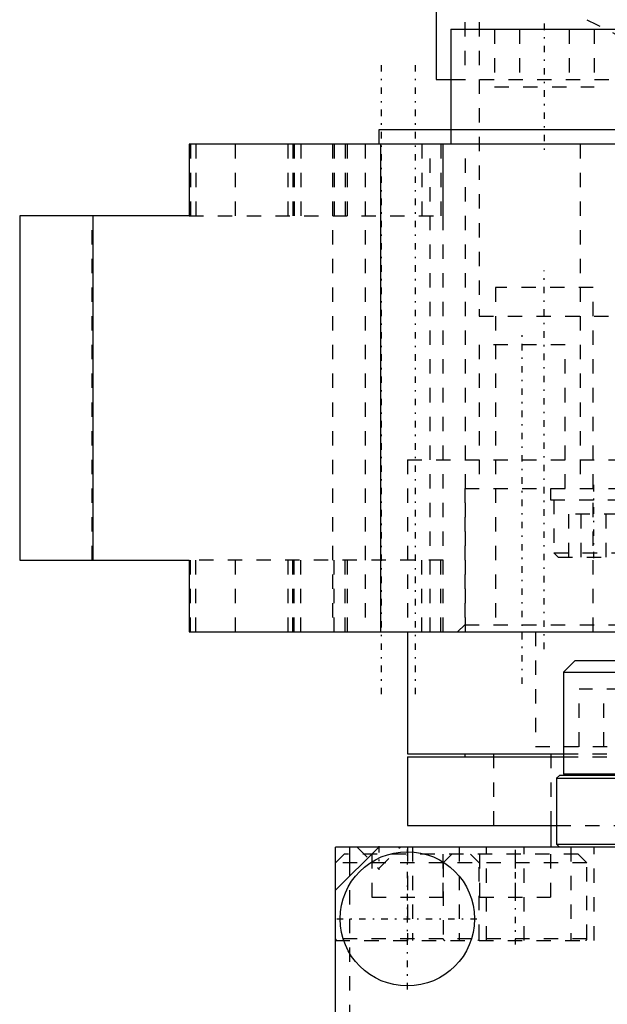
# Model space of a CAD drawing. Extents: x -72 to 70, y -1 to 596.
# Tile 2 of 16: x -72 to -31, y 118 to 187. Entities that reach past the tile are written whole.
import ezdxf

# ---------------------------------------------------------------- set-up
doc = ezdxf.new("R2010")
doc.units = 0
doc.linetypes.add('CENTER', pattern=[1.5, 0.45, -0.5, 0.05, -0.5])
doc.linetypes.add('DASHED', pattern=[2, 1, -1])
for name, color, linetype in [('AM_0', 7, 'CONTINUOUS'), ('AM_3', 7, 'DASHED'), ('AM_7', 7, 'CENTER')]:
    doc.layers.add(name, color=color, linetype=linetype)

msp = doc.modelspace()

# ---------------------------------------------------------------- linework, layer by layer
at = {"layer": 'AM_0', "color": 7, "linetype": 'CONTINUOUS'}
for p, q in [((-43, 201.5), (-43, 182.5)), ((-41.964, 186), (-41.964, 179)), ((-41.964, 186), (-28.964, 186)), ((-43, 182.5), (-41.964, 182.5)), ((-47, 179), (-47, 178)), ((-16.019, 179), (-47, 179)), ((-60.193, 178), (-60.193, 173)), ((-16.008, 178), (-60.193, 178)), ((-46.845, 144), (-46.845, 178)), ((-72, 173), (-72, 149)), ((-60.193, 173), (-72, 173)), ((-66.88, 149), (-66.88, 173)), ((-72, 149), (-60.193, 149)), ((-60.193, 149), (-60.193, 144)), ((-60.193, 144), (-16.008, 144)), ((-45, 144), (-45, 135.5)), ((-33.317, 142), (-34.117, 141.2)), ((-33.317, 142), (-21.917, 142)), ((-34.117, 141.2), (-34.117, 134.1)), ((-34.117, 141.2), (-21.117, 141.2)), ((-45, 135.5), (-34.117, 135.5)), ((-45, 135.3), (-45, 130.5)), ((-45, 135.3), (-34.117, 135.3)), ((-41, 135.5), (-41, 135.3)), ((-34.417, 134), (-34.617, 133.8)), ((34.417, 134), (-34.417, 134)), ((-34.117, 134.1), (-34.019, 134.002)), ((-34.117, 134.1), (-16.75, 134.1)), ((-34.617, 133.8), (-34.617, 129.2)), ((-34.617, 133.8), (-25.999, 133.8)), ((-45, 130.5), (-34.626, 130.5)), ((-35, 130.5), (-35, 129)), ((-34.617, 129.2), (-34.417, 129)), ((-34.617, 129.2), (-25.999, 129.2)), ((-50, 72), (-50, 129)), ((-50, 126), (-47, 129)), ((-24, 129), (-50, 129)), ((-49, 127), (-49, 129))]:
    msp.add_line(p, q, dxfattribs=at)
msp.add_circle((-45, 124), 4.681, dxfattribs=at)
at = {"layer": 'AM_3', "color": 6, "linetype": 'DASHED'}
for p, q in [((-41, 190.5), (-41, 182.5)), ((-40, 190.5), (-40, 166)), ((-38.928, 186), (-38.928, 182)), ((-37.196, 186), (-37.196, 182)), ((-33.732, 186), (-33.732, 182)), ((-32, 186), (-32, 182)), ((-41.964, 182.5), (-28.964, 182.5)), ((-38.928, 182), (-32, 182)), ((-41.964, 179), (-41.964, 178)), ((-60.11, 178), (-60.11, 173)), ((-59.736, 178), (-59.736, 173)), ((-57, 178), (-57, 173)), ((-53.3, 173), (-53.3, 178)), ((-52.976, 178), (-52.976, 173)), ((-52.879, 178), (-52.879, 173)), ((-52.431, 178), (-52.431, 173)), ((-50.218, 178), (-50.218, 144)), ((-50.102, 178), (-50.102, 173)), ((-49.333, 178), (-49.333, 173)), ((-49.18, 173), (-49.18, 178)), ((-47.95, 178), (-47.95, 144)), ((-44.003, 178), (-44.003, 173)), ((-43.418, 144), (-43.418, 178)), ((-42.679, 178), (-42.679, 173)), ((-42.518, 144), (-42.518, 178)), ((-42.51, 173), (-42.51, 178)), ((-40.95, 144), (-40.95, 178)), ((-32.977, 178), (-32.977, 154)), ((-66.947, 149), (-66.947, 173)), ((-60.193, 173), (-42.51, 173)), ((-38.864, 168), (-38.864, 144)), ((-32.064, 168), (-38.864, 168)), ((-32.064, 144), (-32.064, 168)), ((-40, 166), (40, 166)), ((-40, 166), (0, 166)), ((-40, 164), (-40, 154)), ((-34, 164), (-40, 164)), ((-34, 154), (-34, 164)), ((-45, 156), (45, 156)), ((-45, 156), (-45, 144)), ((-45, 156), (45, 156)), ((-41, 154), (-41, 144.5)), ((-41, 154), (41, 154)), ((-35.043, 154), (-35.043, 153.2)), ((-35.043, 153.2), (-23.163, 153.2)), ((-34.793, 153.2), (-34.793, 149.5)), ((-33.754, 149.2), (-33.754, 152.2)), ((-30.289, 152.2), (-33.754, 152.2)), ((-32.887, 149.2), (-32.887, 152.2)), ((-31.155, 149.2), (-31.155, 152.2)), ((-42.51, 149), (-60.193, 149)), ((-60.11, 144), (-60.11, 149)), ((-59.736, 144), (-59.736, 149)), ((-57, 149), (-57, 144)), ((-53.3, 144), (-53.3, 149)), ((-52.976, 144), (-52.976, 149)), ((-52.879, 144), (-52.879, 149)), ((-52.431, 144), (-52.431, 149)), ((-50.102, 144), (-50.102, 149)), ((-49.333, 144), (-49.333, 149)), ((-49.18, 144), (-49.18, 149)), ((-44.003, 144), (-44.003, 149)), ((-42.679, 144), (-42.679, 149)), ((-42.51, 144), (-42.51, 149)), ((-34.793, 149.5), (-34.493, 149.2)), ((-34.793, 149.5), (-29.293, 149.5)), ((-34.493, 149.2), (-29.593, 149.2)), ((-41, 144.5), (-41.5, 144)), ((-41, 144.5), (41, 144.5)), ((-36.077, 144), (-36.077, 136)), ((-33.041, 136), (-33.041, 140)), ((-26.113, 140), (-33.041, 140)), ((-31.309, 136), (-31.309, 140)), ((-23.077, 136), (-36.077, 136)), ((-39, 135.5), (-39, 130.5)), ((-35, 135.5), (-35, 130.5)), ((-34.117, 135.5), (-16.758, 135.5)), ((-34.117, 135.3), (-16.758, 135.3)), ((-34.626, 130.5), (34.626, 130.5)), ((-49.4, 128.5), (-50, 127.9)), ((-33.1, 128.5), (-49.4, 128.5)), ((-48.5, 129), (-47, 127.5)), ((-47.475, 128.5), (-47.475, 125.5)), ((-47, 127.5), (-45.5, 129)), ((-45, 129), (-45, 122.5)), ((-44.639, 129), (-44.639, 122.5)), ((-42.525, 128.5), (-42.525, 125.5)), ((-41.9, 128.5), (-42.5, 127.9)), ((-41.389, 129), (-41.389, 122.5)), ((-40, 127.9), (-40.6, 128.5)), ((-39.975, 128.5), (-39.975, 125.5)), ((-39.5, 122.5), (-39.5, 129)), ((-37.5, 128.5), (-37.5, 125.5)), ((-36.861, 122.5), (-36.861, 129)), ((-35.025, 128.5), (-35.025, 125.5)), ((-33.611, 129), (-33.611, 122.5)), ((-32.5, 127.9), (-33.1, 128.5)), ((-32, 122.5), (-32, 129)), ((-32.5, 127.9), (-50, 127.9)), ((-42.5, 127.9), (-42.5, 122.6)), ((-40, 122.6), (-40, 127.9)), ((-32.5, 122.6), (-32.5, 127.9)), ((-49, 117), (-49, 127)), ((-47.475, 125.5), (-42.525, 125.5)), ((-39.975, 125.5), (-35.025, 125.5)), ((-32.5, 122.6), (-50, 122.6)), ((-50, 122.5), (-32, 122.5))]:
    msp.add_line(p, q, dxfattribs=at)
for centre, radius, start, end in [((105.055, 459.032), 305.126, 243.20409, 245.44524), ((-49.9, 122.6), 0.1, 180, 270), ((-42.4, 122.6), 0.1, 180, 270), ((-40.1, 122.6), 0.1, 270, 0), ((-32.6, 122.6), 0.1, 270, 0)]:
    msp.add_arc(centre, radius, start, end, dxfattribs=at)
at = {"layer": 'AM_7', "color": 4, "linetype": 'CENTER'}
for p, q in [((-35.464, 186.4), (-35.464, 177.6)), ((-46.818, 183.5), (-46.818, 139.5)), ((-44.45, 183.5), (-44.45, 139.5)), ((-35.464, 142.8), (-35.464, 169.2)), ((-37, 140.375), (-37, 165.125)), ((-32.043, 154.24), (-32.043, 148.96)), ((-47, 129.075), (-47, 127.425)), ((-45, 119.085), (-45, 128.915)), ((-37.5, 128.8), (-37.5, 122.2)), ((-49.915, 124), (-40.085, 124))]:
    msp.add_line(p, q, dxfattribs=at)

doc.saveas('drawing.dxf')
